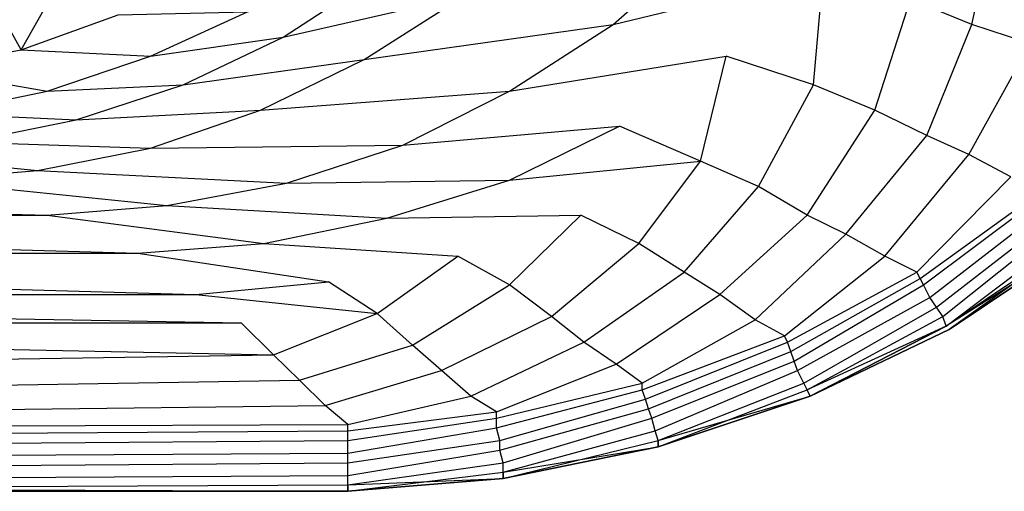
# Model space of a CAD drawing. Extents: x 0 to 1.9, y 0 to 0.8.
# Tile 10 of 15: x 1.38 to 1.71, y 0 to 0.16. Entities that reach past the tile are written whole.
import ezdxf

# ---------------------------------------------------------------- set-up
doc = ezdxf.new("R2010")
doc.units = 0
doc.layers.add('L2_CETUS_BQ190CEU7V_WANNE___REP', color=7, linetype='CONTINUOUS')
doc.layers.add('L3_CETUS_BQ190CEU7V_VER___REPLA', color=7, linetype='CONTINUOUS')

msp = doc.modelspace()

# ---------------------------------------------------------------- linework, layer by layer
at = {"layer": 'L2_CETUS_BQ190CEU7V_WANNE___REP', "color": 8}
for points, invisible_edges in [([(1.71109, 0.197333, 0.559), (1.7024, 0.1568, 0.572), (1.68177, 0.165333, 0.559), (1.71109, 0.197333, 0.559)], 13), ([(1.7024, 0.1568, 0.572), (1.71109, 0.197333, 0.559), (1.73389, 0.190933, 0.572), (1.7024, 0.1568, 0.572)], 14), ([(1.73389, 0.190933, 0.572), (1.72194, 0.1504, 0.583), (1.7024, 0.1568, 0.572), (1.73389, 0.190933, 0.572)], 13), ([(1.53194, 0.1664, 0.38), (1.61229, 0.183467, 0.48), (1.58189, 0.1568, 0.48), (1.53194, 0.1664, 0.38)], 14), ([(1.65246, 0.173867, 0.53), (1.58189, 0.1568, 0.48), (1.61229, 0.183467, 0.48), (1.65246, 0.173867, 0.53)], 13), ([(1.40057, 0.1792, 0.175), (1.3832, 0.148267, 0.195), (1.37126, 0.1696, 0.175), (1.40057, 0.1792, 0.175)], 13), ([(1.3832, 0.148267, 0.195), (1.40057, 0.1792, 0.175), (1.41577, 0.16, 0.195), (1.3832, 0.148267, 0.195)], 14), ([(1.4592, 0.161067, 0.225), (1.50371, 0.173867, 0.28), (1.47114, 0.152533, 0.28), (1.4592, 0.161067, 0.225)], 14), ([(1.53194, 0.1664, 0.38), (1.47114, 0.152533, 0.28), (1.50371, 0.173867, 0.28), (1.53194, 0.1664, 0.38)], 13), ([(1.58189, 0.1568, 0.48), (1.65246, 0.173867, 0.53), (1.61989, 0.146133, 0.53), (1.58189, 0.1568, 0.48)], 14), ([(1.65246, 0.173867, 0.53), (1.6492, 0.136533, 0.559), (1.61989, 0.146133, 0.53), (1.65246, 0.173867, 0.53)], 13), ([(1.6492, 0.136533, 0.559), (1.65246, 0.173867, 0.53), (1.68177, 0.165333, 0.559), (1.6492, 0.136533, 0.559)], 14), ([(1.34846, 0.141867, 0.195), (1.37126, 0.1696, 0.175), (1.3832, 0.148267, 0.195), (1.34846, 0.141867, 0.195)], 14), ([(1.47114, 0.152533, 0.28), (1.53194, 0.1664, 0.38), (1.49829, 0.145067, 0.38), (1.47114, 0.152533, 0.28)], 14), ([(1.58189, 0.1568, 0.48), (1.49829, 0.145067, 0.38), (1.53194, 0.1664, 0.38), (1.58189, 0.1568, 0.48)], 13), ([(1.68177, 0.165333, 0.559), (1.66983, 0.128, 0.572), (1.6492, 0.136533, 0.559), (1.68177, 0.165333, 0.559)], 13), ([(1.66983, 0.128, 0.572), (1.68177, 0.165333, 0.559), (1.7024, 0.1568, 0.572), (1.66983, 0.128, 0.572)], 14), ([(1.42663, 0.146133, 0.225), (1.3832, 0.148267, 0.195), (1.41577, 0.16, 0.195), (1.42663, 0.146133, 0.225)], 13), ([(1.41577, 0.16, 0.195), (1.4592, 0.161067, 0.225), (1.42663, 0.146133, 0.225), (1.41577, 0.16, 0.195)], 14), ([(1.47114, 0.152533, 0.28), (1.42663, 0.146133, 0.225), (1.4592, 0.161067, 0.225), (1.47114, 0.152533, 0.28)], 13), ([(1.49829, 0.145067, 0.38), (1.58189, 0.1568, 0.48), (1.54714, 0.1344, 0.48), (1.49829, 0.145067, 0.38)], 14), ([(1.61989, 0.146133, 0.53), (1.54714, 0.1344, 0.48), (1.58189, 0.1568, 0.48), (1.61989, 0.146133, 0.53)], 13), ([(1.7024, 0.1568, 0.572), (1.6872, 0.119467, 0.583), (1.66983, 0.128, 0.572), (1.7024, 0.1568, 0.572)], 13), ([(1.6872, 0.119467, 0.583), (1.7024, 0.1568, 0.572), (1.72194, 0.1504, 0.583), (1.6872, 0.119467, 0.583)], 14), ([(1.42663, 0.146133, 0.225), (1.47114, 0.152533, 0.28), (1.43749, 0.136533, 0.28), (1.42663, 0.146133, 0.225)], 14), ([(1.49829, 0.145067, 0.38), (1.43749, 0.136533, 0.28), (1.47114, 0.152533, 0.28), (1.49829, 0.145067, 0.38)], 13), ([(1.72194, 0.1504, 0.583), (1.70131, 0.113067, 0.589), (1.6872, 0.119467, 0.583), (1.72194, 0.1504, 0.583)], 13), ([(1.70131, 0.113067, 0.589), (1.72194, 0.1504, 0.583), (1.73606, 0.142933, 0.589), (1.70131, 0.113067, 0.589)], 14), ([(1.39189, 0.1344, 0.225), (1.34846, 0.141867, 0.195), (1.3832, 0.148267, 0.195), (1.39189, 0.1344, 0.225)], 13), ([(1.3832, 0.148267, 0.195), (1.42663, 0.146133, 0.225), (1.39189, 0.1344, 0.225), (1.3832, 0.148267, 0.195)], 14), ([(1.43749, 0.136533, 0.28), (1.39189, 0.1344, 0.225), (1.42663, 0.146133, 0.225), (1.43749, 0.136533, 0.28)], 13), ([(1.54714, 0.1344, 0.48), (1.61989, 0.146133, 0.53), (1.58406, 0.122667, 0.53), (1.54714, 0.1344, 0.48)], 14), ([(1.61989, 0.146133, 0.53), (1.6112, 0.110933, 0.559), (1.58406, 0.122667, 0.53), (1.61989, 0.146133, 0.53)], 13), ([(1.6112, 0.110933, 0.559), (1.61989, 0.146133, 0.53), (1.6492, 0.136533, 0.559), (1.6112, 0.110933, 0.559)], 14), ([(1.43749, 0.136533, 0.28), (1.49829, 0.145067, 0.38), (1.46354, 0.128, 0.38), (1.43749, 0.136533, 0.28)], 14), ([(1.54714, 0.1344, 0.48), (1.46354, 0.128, 0.38), (1.49829, 0.145067, 0.38), (1.54714, 0.1344, 0.48)], 13), ([(1.73606, 0.142933, 0.589), (1.71543, 0.1056, 0.593), (1.70131, 0.113067, 0.589), (1.73606, 0.142933, 0.589)], 13), ([(1.34846, 0.141867, 0.195), (1.39189, 0.1344, 0.225), (1.35606, 0.126933, 0.225), (1.34846, 0.141867, 0.195)], 14), ([(1.39189, 0.1344, 0.225), (1.43749, 0.136533, 0.28), (1.40166, 0.1248, 0.28), (1.39189, 0.1344, 0.225)], 14), ([(1.46354, 0.128, 0.38), (1.40166, 0.1248, 0.28), (1.43749, 0.136533, 0.28), (1.46354, 0.128, 0.38)], 13), ([(1.6492, 0.136533, 0.559), (1.63074, 0.1024, 0.572), (1.6112, 0.110933, 0.559), (1.6492, 0.136533, 0.559)], 13), ([(1.63074, 0.1024, 0.572), (1.6492, 0.136533, 0.559), (1.66983, 0.128, 0.572), (1.63074, 0.1024, 0.572)], 14), ([(1.40166, 0.1248, 0.28), (1.35606, 0.126933, 0.225), (1.39189, 0.1344, 0.225), (1.40166, 0.1248, 0.28)], 13), ([(1.46354, 0.128, 0.38), (1.54714, 0.1344, 0.48), (1.51131, 0.116267, 0.48), (1.46354, 0.128, 0.38)], 14), ([(1.58406, 0.122667, 0.53), (1.51131, 0.116267, 0.48), (1.54714, 0.1344, 0.48), (1.58406, 0.122667, 0.53)], 13), ([(1.35606, 0.126933, 0.225), (1.40166, 0.1248, 0.28), (1.36474, 0.117333, 0.28), (1.35606, 0.126933, 0.225)], 14), ([(1.40166, 0.1248, 0.28), (1.46354, 0.128, 0.38), (1.42663, 0.1152, 0.38), (1.40166, 0.1248, 0.28)], 14), ([(1.51131, 0.116267, 0.48), (1.42663, 0.1152, 0.38), (1.46354, 0.128, 0.38), (1.51131, 0.116267, 0.48)], 13), ([(1.66983, 0.128, 0.572), (1.64703, 0.0928, 0.583), (1.63074, 0.1024, 0.572), (1.66983, 0.128, 0.572)], 13), ([(1.64703, 0.0928, 0.583), (1.66983, 0.128, 0.572), (1.6872, 0.119467, 0.583), (1.64703, 0.0928, 0.583)], 14), ([(1.42663, 0.1152, 0.38), (1.36474, 0.117333, 0.28), (1.40166, 0.1248, 0.28), (1.42663, 0.1152, 0.38)], 13), ([(1.51131, 0.116267, 0.48), (1.58406, 0.122667, 0.53), (1.54714, 0.104533, 0.53), (1.51131, 0.116267, 0.48)], 14), ([(1.6112, 0.110933, 0.559), (1.54714, 0.104533, 0.53), (1.58406, 0.122667, 0.53), (1.6112, 0.110933, 0.559)], 13), ([(1.6872, 0.119467, 0.583), (1.66006, 0.0864, 0.589), (1.64703, 0.0928, 0.583), (1.6872, 0.119467, 0.583)], 13), ([(1.66006, 0.0864, 0.589), (1.6872, 0.119467, 0.583), (1.70131, 0.113067, 0.589), (1.66006, 0.0864, 0.589)], 14), ([(1.38863, 0.107733, 0.38), (1.32674, 0.114133, 0.28), (1.36474, 0.117333, 0.28), (1.38863, 0.107733, 0.38)], 13), ([(1.36474, 0.117333, 0.28), (1.42663, 0.1152, 0.38), (1.38863, 0.107733, 0.38), (1.36474, 0.117333, 0.28)], 14), ([(1.42663, 0.1152, 0.38), (1.51131, 0.116267, 0.48), (1.47223, 0.103467, 0.48), (1.42663, 0.1152, 0.38)], 14), ([(1.54714, 0.104533, 0.53), (1.47223, 0.103467, 0.48), (1.51131, 0.116267, 0.48), (1.54714, 0.104533, 0.53)], 13), ([(1.32674, 0.114133, 0.28), (1.38863, 0.107733, 0.38), (1.34846, 0.104533, 0.38), (1.32674, 0.114133, 0.28)], 14), ([(1.47223, 0.103467, 0.48), (1.38863, 0.107733, 0.38), (1.42663, 0.1152, 0.38), (1.47223, 0.103467, 0.48)], 13), ([(1.70131, 0.113067, 0.589), (1.67309, 0.078933, 0.593), (1.66006, 0.0864, 0.589), (1.70131, 0.113067, 0.589)], 13), ([(1.67309, 0.078933, 0.593), (1.70131, 0.113067, 0.589), (1.71543, 0.1056, 0.593), (1.67309, 0.078933, 0.593)], 14), ([(1.54714, 0.104533, 0.53), (1.6112, 0.110933, 0.559), (1.57103, 0.0928, 0.559), (1.54714, 0.104533, 0.53)], 14), ([(1.6112, 0.110933, 0.559), (1.59057, 0.0832, 0.572), (1.57103, 0.0928, 0.559), (1.6112, 0.110933, 0.559)], 13), ([(1.59057, 0.0832, 0.572), (1.6112, 0.110933, 0.559), (1.63074, 0.1024, 0.572), (1.59057, 0.0832, 0.572)], 14), ([(1.43206, 0.096, 0.48), (1.34846, 0.104533, 0.38), (1.38863, 0.107733, 0.38), (1.43206, 0.096, 0.48)], 13), ([(1.38863, 0.107733, 0.38), (1.47223, 0.103467, 0.48), (1.43206, 0.096, 0.48), (1.38863, 0.107733, 0.38)], 14), ([(1.39189, 0.0928, 0.48), (0.95, 0.104533, 0.38), (1.34846, 0.104533, 0.38), (1.39189, 0.0928, 0.48)], 13), ([(0.95, 0.104533, 0.38), (1.39189, 0.0928, 0.48), (0.95, 0.0928, 0.48), (0.95, 0.104533, 0.38)], 14), ([(1.34846, 0.104533, 0.38), (1.43206, 0.096, 0.48), (1.39189, 0.0928, 0.48), (1.34846, 0.104533, 0.38)], 14), ([(1.50589, 0.091733, 0.53), (1.43206, 0.096, 0.48), (1.47223, 0.103467, 0.48), (1.50589, 0.091733, 0.53)], 13), ([(1.47223, 0.103467, 0.48), (1.54714, 0.104533, 0.53), (1.50589, 0.091733, 0.53), (1.47223, 0.103467, 0.48)], 14), ([(1.57103, 0.0928, 0.559), (1.50589, 0.091733, 0.53), (1.54714, 0.104533, 0.53), (1.57103, 0.0928, 0.559)], 13), ([(1.71543, 0.1056, 0.593), (1.68394, 0.0736, 0.595), (1.67309, 0.078933, 0.593), (1.71543, 0.1056, 0.593)], 13), ([(1.68394, 0.0736, 0.595), (1.71543, 0.1056, 0.593), (1.72629, 0.101333, 0.595), (1.68394, 0.0736, 0.595)], 14), ([(1.63074, 0.1024, 0.572), (1.60577, 0.0736, 0.583), (1.59057, 0.0832, 0.572), (1.63074, 0.1024, 0.572)], 13), ([(1.60577, 0.0736, 0.583), (1.63074, 0.1024, 0.572), (1.64703, 0.0928, 0.583), (1.60577, 0.0736, 0.583)], 14), ([(1.72629, 0.101333, 0.595), (1.68503, 0.071467, 0.597), (1.68394, 0.0736, 0.595), (1.72629, 0.101333, 0.595)], 13), ([(1.68503, 0.071467, 0.597), (1.72629, 0.101333, 0.595), (1.72737, 0.100267, 0.597), (1.68503, 0.071467, 0.597)], 14), ([(1.72737, 0.100267, 0.597), (1.68611, 0.069333, 0.599), (1.68503, 0.071467, 0.597), (1.72737, 0.100267, 0.597)], 13), ([(1.68611, 0.069333, 0.599), (1.72737, 0.100267, 0.597), (1.72954, 0.097067, 0.599), (1.68611, 0.069333, 0.599)], 14), ([(1.46463, 0.0832, 0.53), (1.39189, 0.0928, 0.48), (1.43206, 0.096, 0.48), (1.46463, 0.0832, 0.53)], 13), ([(1.43206, 0.096, 0.48), (1.50589, 0.091733, 0.53), (1.46463, 0.0832, 0.53), (1.43206, 0.096, 0.48)], 14), ([(1.72954, 0.097067, 0.599), (1.68829, 0.065067, 0.6), (1.68611, 0.069333, 0.599), (1.72954, 0.097067, 0.599)], 13), ([(1.68829, 0.065067, 0.6), (1.72954, 0.097067, 0.599), (1.73171, 0.093867, 0.6), (1.68829, 0.065067, 0.6)], 14), ([(1.42229, 0.08, 0.53), (0.95, 0.0928, 0.48), (1.39189, 0.0928, 0.48), (1.42229, 0.08, 0.53)], 13), ([(0.95, 0.0928, 0.48), (1.42229, 0.08, 0.53), (0.95, 0.08, 0.53), (0.95, 0.0928, 0.48)], 14), ([(1.39189, 0.0928, 0.48), (1.46463, 0.0832, 0.53), (1.42229, 0.08, 0.53), (1.39189, 0.0928, 0.48)], 14), ([(1.50589, 0.091733, 0.53), (1.57103, 0.0928, 0.559), (1.52977, 0.078933, 0.559), (1.50589, 0.091733, 0.53)], 14), ([(1.57103, 0.0928, 0.559), (1.54714, 0.069333, 0.572), (1.52977, 0.078933, 0.559), (1.57103, 0.0928, 0.559)], 13), ([(1.54714, 0.069333, 0.572), (1.57103, 0.0928, 0.559), (1.59057, 0.0832, 0.572), (1.54714, 0.069333, 0.572)], 14), ([(1.64703, 0.0928, 0.583), (1.61771, 0.066133, 0.589), (1.60577, 0.0736, 0.583), (1.64703, 0.0928, 0.583)], 13), ([(1.61771, 0.066133, 0.589), (1.64703, 0.0928, 0.583), (1.66006, 0.0864, 0.589), (1.61771, 0.066133, 0.589)], 14), ([(1.73171, 0.093867, 0.6), (1.69046, 0.061867, 0.6), (1.68829, 0.065067, 0.6), (1.73171, 0.093867, 0.6)], 13), ([(1.69046, 0.061867, 0.6), (1.73171, 0.093867, 0.6), (1.73389, 0.091733, 0.6), (1.69046, 0.061867, 0.6)], 14), ([(1.52977, 0.078933, 0.559), (1.46463, 0.0832, 0.53), (1.50589, 0.091733, 0.53), (1.52977, 0.078933, 0.559)], 13), ([(1.73389, 0.091733, 0.6), (1.69263, 0.058667, 0.599), (1.69046, 0.061867, 0.6), (1.73389, 0.091733, 0.6)], 13), ([(1.69263, 0.058667, 0.599), (1.73389, 0.091733, 0.6), (1.73606, 0.087467, 0.599), (1.69263, 0.058667, 0.599)], 14), ([(1.66006, 0.0864, 0.589), (1.62966, 0.0576, 0.593), (1.61771, 0.066133, 0.589), (1.66006, 0.0864, 0.589)], 13), ([(1.62966, 0.0576, 0.593), (1.66006, 0.0864, 0.589), (1.67309, 0.078933, 0.593), (1.62966, 0.0576, 0.593)], 14), ([(1.73606, 0.087467, 0.599), (1.69371, 0.055467, 0.597), (1.69263, 0.058667, 0.599), (1.73606, 0.087467, 0.599)], 13), ([(1.69371, 0.055467, 0.597), (1.73606, 0.087467, 0.599), (1.73823, 0.085333, 0.597), (1.69371, 0.055467, 0.597)], 14), ([(1.48634, 0.0704, 0.559), (1.42229, 0.08, 0.53), (1.46463, 0.0832, 0.53), (1.48634, 0.0704, 0.559)], 13), ([(1.46463, 0.0832, 0.53), (1.52977, 0.078933, 0.559), (1.48634, 0.0704, 0.559), (1.46463, 0.0832, 0.53)], 14), ([(1.59057, 0.0832, 0.572), (1.56126, 0.058667, 0.583), (1.54714, 0.069333, 0.572), (1.59057, 0.0832, 0.572)], 13), ([(1.56126, 0.058667, 0.583), (1.59057, 0.0832, 0.572), (1.60577, 0.0736, 0.583), (1.56126, 0.058667, 0.583)], 14), ([(1.6948, 0.0544, 0.582), (1.73823, 0.085333, 0.58), (1.69371, 0.055467, 0.58), (1.6948, 0.0544, 0.582)], 13), ([(1.73931, 0.084267, 0.595), (1.69371, 0.055467, 0.597), (1.73823, 0.085333, 0.597), (1.73931, 0.084267, 0.595)], 14), ([(1.69371, 0.055467, 0.597), (1.73931, 0.084267, 0.595), (1.6948, 0.0544, 0.595), (1.69371, 0.055467, 0.597)], 13), ([(1.73823, 0.085333, 0.58), (1.6948, 0.0544, 0.582), (1.73931, 0.084267, 0.582), (1.73823, 0.085333, 0.58)], 14), ([(1.6948, 0.0544, 0.595), (1.73931, 0.084267, 0.582), (1.6948, 0.0544, 0.582), (1.6948, 0.0544, 0.595)], 13), ([(1.73931, 0.084267, 0.582), (1.6948, 0.0544, 0.595), (1.73931, 0.084267, 0.595), (1.73931, 0.084267, 0.582)], 14), ([(1.44183, 0.066133, 0.559), (0.95, 0.08, 0.53), (1.42229, 0.08, 0.53), (1.44183, 0.066133, 0.559)], 13), ([(0.95, 0.08, 0.53), (1.44183, 0.066133, 0.559), (0.95, 0.066133, 0.559), (0.95, 0.08, 0.53)], 14), ([(1.42229, 0.08, 0.53), (1.48634, 0.0704, 0.559), (1.44183, 0.066133, 0.559), (1.42229, 0.08, 0.53)], 14), ([(1.52977, 0.078933, 0.559), (1.50263, 0.059733, 0.572), (1.48634, 0.0704, 0.559), (1.52977, 0.078933, 0.559)], 13), ([(1.50263, 0.059733, 0.572), (1.52977, 0.078933, 0.559), (1.54714, 0.069333, 0.572), (1.50263, 0.059733, 0.572)], 14), ([(1.67309, 0.078933, 0.593), (1.63943, 0.052267, 0.595), (1.62966, 0.0576, 0.593), (1.67309, 0.078933, 0.593)], 13), ([(1.63943, 0.052267, 0.595), (1.67309, 0.078933, 0.593), (1.68394, 0.0736, 0.595), (1.63943, 0.052267, 0.595)], 14), ([(1.60577, 0.0736, 0.583), (1.57211, 0.050133, 0.589), (1.56126, 0.058667, 0.583), (1.60577, 0.0736, 0.583)], 13), ([(1.57211, 0.050133, 0.589), (1.60577, 0.0736, 0.583), (1.61771, 0.066133, 0.589), (1.57211, 0.050133, 0.589)], 14), ([(1.68394, 0.0736, 0.595), (1.64051, 0.050133, 0.597), (1.63943, 0.052267, 0.595), (1.68394, 0.0736, 0.595)], 13), ([(1.64051, 0.050133, 0.597), (1.68394, 0.0736, 0.595), (1.68503, 0.071467, 0.597), (1.64051, 0.050133, 0.597)], 14), ([(1.50263, 0.059733, 0.572), (1.44183, 0.066133, 0.559), (1.48634, 0.0704, 0.559), (1.50263, 0.059733, 0.572)], 13), ([(1.68503, 0.071467, 0.597), (1.6416, 0.046933, 0.599), (1.64051, 0.050133, 0.597), (1.68503, 0.071467, 0.597)], 13), ([(1.6416, 0.046933, 0.599), (1.68503, 0.071467, 0.597), (1.68611, 0.069333, 0.599), (1.6416, 0.046933, 0.599)], 14), ([(1.45703, 0.056533, 0.572), (0.95, 0.066133, 0.559), (1.44183, 0.066133, 0.559), (1.45703, 0.056533, 0.572)], 13), ([(0.95, 0.066133, 0.559), (1.45703, 0.056533, 0.572), (0.95, 0.056533, 0.572), (0.95, 0.066133, 0.559)], 14), ([(1.44183, 0.066133, 0.559), (1.50263, 0.059733, 0.572), (1.45703, 0.056533, 0.572), (1.44183, 0.066133, 0.559)], 14), ([(1.54714, 0.069333, 0.572), (1.51457, 0.049067, 0.583), (1.50263, 0.059733, 0.572), (1.54714, 0.069333, 0.572)], 13), ([(1.51457, 0.049067, 0.583), (1.54714, 0.069333, 0.572), (1.56126, 0.058667, 0.583), (1.51457, 0.049067, 0.583)], 14), ([(1.61771, 0.066133, 0.589), (1.58297, 0.042667, 0.593), (1.57211, 0.050133, 0.589), (1.61771, 0.066133, 0.589)], 13), ([(1.58297, 0.042667, 0.593), (1.61771, 0.066133, 0.589), (1.62966, 0.0576, 0.593), (1.58297, 0.042667, 0.593)], 14), ([(1.68611, 0.069333, 0.599), (1.64269, 0.043733, 0.6), (1.6416, 0.046933, 0.599), (1.68611, 0.069333, 0.599)], 13), ([(1.64269, 0.043733, 0.6), (1.68611, 0.069333, 0.599), (1.68829, 0.065067, 0.6), (1.64269, 0.043733, 0.6)], 14), ([(1.68829, 0.065067, 0.6), (1.64377, 0.040533, 0.6), (1.64269, 0.043733, 0.6), (1.68829, 0.065067, 0.6)], 13), ([(1.64377, 0.040533, 0.6), (1.68829, 0.065067, 0.6), (1.69046, 0.061867, 0.6), (1.64377, 0.040533, 0.6)], 14), ([(1.50263, 0.059733, 0.572), (1.46789, 0.045867, 0.583), (1.45703, 0.056533, 0.572), (1.50263, 0.059733, 0.572)], 13), ([(1.46789, 0.045867, 0.583), (1.50263, 0.059733, 0.572), (1.51457, 0.049067, 0.583), (1.46789, 0.045867, 0.583)], 14), ([(1.69046, 0.061867, 0.6), (1.64594, 0.036267, 0.599), (1.64377, 0.040533, 0.6), (1.69046, 0.061867, 0.6)], 13), ([(1.64594, 0.036267, 0.599), (1.69046, 0.061867, 0.6), (1.69263, 0.058667, 0.599), (1.64594, 0.036267, 0.599)], 14), ([(1.46789, 0.045867, 0.583), (0.95, 0.056533, 0.572), (1.45703, 0.056533, 0.572), (1.46789, 0.045867, 0.583)], 13), ([(0.95, 0.056533, 0.572), (1.46789, 0.045867, 0.583), (0.95, 0.045867, 0.583), (0.95, 0.056533, 0.572)], 14), ([(1.56126, 0.058667, 0.583), (1.52434, 0.040533, 0.589), (1.51457, 0.049067, 0.583), (1.56126, 0.058667, 0.583)], 13), ([(1.52434, 0.040533, 0.589), (1.56126, 0.058667, 0.583), (1.57211, 0.050133, 0.589), (1.52434, 0.040533, 0.589)], 14), ([(1.62966, 0.0576, 0.593), (1.59166, 0.036267, 0.595), (1.58297, 0.042667, 0.593), (1.62966, 0.0576, 0.593)], 13), ([(1.59166, 0.036267, 0.595), (1.62966, 0.0576, 0.593), (1.63943, 0.052267, 0.595), (1.59166, 0.036267, 0.595)], 14), ([(1.69263, 0.058667, 0.599), (1.64703, 0.034133, 0.597), (1.64594, 0.036267, 0.599), (1.69263, 0.058667, 0.599)], 13), ([(1.64703, 0.034133, 0.597), (1.69263, 0.058667, 0.599), (1.69371, 0.055467, 0.597), (1.64703, 0.034133, 0.597)], 14), ([(1.64811, 0.032, 0.582), (1.69371, 0.055467, 0.58), (1.64703, 0.034133, 0.58), (1.64811, 0.032, 0.582)], 13), ([(1.69371, 0.055467, 0.597), (1.64811, 0.032, 0.595), (1.64703, 0.034133, 0.597), (1.69371, 0.055467, 0.597)], 13), ([(1.69371, 0.055467, 0.58), (1.64811, 0.032, 0.582), (1.6948, 0.0544, 0.582), (1.69371, 0.055467, 0.58)], 14), ([(1.64811, 0.032, 0.595), (1.69371, 0.055467, 0.597), (1.6948, 0.0544, 0.595), (1.64811, 0.032, 0.595)], 14), ([(1.64811, 0.032, 0.595), (1.6948, 0.0544, 0.582), (1.64811, 0.032, 0.582), (1.64811, 0.032, 0.595)], 13), ([(1.6948, 0.0544, 0.582), (1.64811, 0.032, 0.595), (1.6948, 0.0544, 0.595), (1.6948, 0.0544, 0.582)], 14), ([(1.57211, 0.050133, 0.589), (1.53411, 0.032, 0.593), (1.52434, 0.040533, 0.589), (1.57211, 0.050133, 0.589)], 13), ([(1.53411, 0.032, 0.593), (1.57211, 0.050133, 0.589), (1.58297, 0.042667, 0.593), (1.53411, 0.032, 0.593)], 14), ([(1.63943, 0.052267, 0.595), (1.59166, 0.034133, 0.597), (1.59166, 0.036267, 0.595), (1.63943, 0.052267, 0.595)], 13), ([(1.59166, 0.034133, 0.597), (1.63943, 0.052267, 0.595), (1.64051, 0.050133, 0.597), (1.59166, 0.034133, 0.597)], 14), ([(1.64051, 0.050133, 0.597), (1.59274, 0.030933, 0.599), (1.59166, 0.034133, 0.597), (1.64051, 0.050133, 0.597)], 13), ([(1.59274, 0.030933, 0.599), (1.64051, 0.050133, 0.597), (1.6416, 0.046933, 0.599), (1.59274, 0.030933, 0.599)], 14), ([(1.51457, 0.049067, 0.583), (1.47657, 0.037333, 0.589), (1.46789, 0.045867, 0.583), (1.51457, 0.049067, 0.583)], 13), ([(1.47657, 0.037333, 0.589), (1.51457, 0.049067, 0.583), (1.52434, 0.040533, 0.589), (1.47657, 0.037333, 0.589)], 14), ([(1.6416, 0.046933, 0.599), (1.59383, 0.027733, 0.6), (1.59274, 0.030933, 0.599), (1.6416, 0.046933, 0.599)], 13), ([(1.59383, 0.027733, 0.6), (1.6416, 0.046933, 0.599), (1.64269, 0.043733, 0.6), (1.59383, 0.027733, 0.6)], 14), ([(1.46789, 0.045867, 0.583), (0.95, 0.037333, 0.589), (0.95, 0.045867, 0.583), (1.46789, 0.045867, 0.583)], 13), ([(0.95, 0.037333, 0.589), (1.46789, 0.045867, 0.583), (1.47657, 0.037333, 0.589), (0.95, 0.037333, 0.589)], 14), ([(1.64269, 0.043733, 0.6), (1.59491, 0.024533, 0.6), (1.59383, 0.027733, 0.6), (1.64269, 0.043733, 0.6)], 13), ([(1.59491, 0.024533, 0.6), (1.64269, 0.043733, 0.6), (1.64377, 0.040533, 0.6), (1.59491, 0.024533, 0.6)], 14), ([(1.52434, 0.040533, 0.589), (1.48526, 0.0288, 0.593), (1.47657, 0.037333, 0.589), (1.52434, 0.040533, 0.589)], 13), ([(1.48526, 0.0288, 0.593), (1.52434, 0.040533, 0.589), (1.53411, 0.032, 0.593), (1.48526, 0.0288, 0.593)], 14), ([(1.58297, 0.042667, 0.593), (1.5428, 0.026667, 0.595), (1.53411, 0.032, 0.593), (1.58297, 0.042667, 0.593)], 13), ([(1.5428, 0.026667, 0.595), (1.58297, 0.042667, 0.593), (1.59166, 0.036267, 0.595), (1.5428, 0.026667, 0.595)], 14), ([(1.64377, 0.040533, 0.6), (1.596, 0.020267, 0.599), (1.59491, 0.024533, 0.6), (1.64377, 0.040533, 0.6)], 13), ([(1.596, 0.020267, 0.599), (1.64377, 0.040533, 0.6), (1.64594, 0.036267, 0.599), (1.596, 0.020267, 0.599)], 14), ([(1.47657, 0.037333, 0.589), (0.95, 0.0288, 0.593), (0.95, 0.037333, 0.589), (1.47657, 0.037333, 0.589)], 13), ([(0.95, 0.0288, 0.593), (1.47657, 0.037333, 0.589), (1.48526, 0.0288, 0.593), (0.95, 0.0288, 0.593)], 14), ([(1.59166, 0.036267, 0.595), (1.5428, 0.024533, 0.597), (1.5428, 0.026667, 0.595), (1.59166, 0.036267, 0.595)], 13), ([(1.5428, 0.024533, 0.597), (1.59166, 0.036267, 0.595), (1.59166, 0.034133, 0.597), (1.5428, 0.024533, 0.597)], 14), ([(1.59166, 0.034133, 0.597), (1.5428, 0.021333, 0.599), (1.5428, 0.024533, 0.597), (1.59166, 0.034133, 0.597)], 13), ([(1.5428, 0.021333, 0.599), (1.59166, 0.034133, 0.597), (1.59274, 0.030933, 0.599), (1.5428, 0.021333, 0.599)], 14), ([(1.64594, 0.036267, 0.599), (1.59709, 0.017067, 0.597), (1.596, 0.020267, 0.599), (1.64594, 0.036267, 0.599)], 13), ([(1.59709, 0.017067, 0.597), (1.64594, 0.036267, 0.599), (1.64703, 0.034133, 0.597), (1.59709, 0.017067, 0.597)], 14), ([(1.59709, 0.017067, 0.58), (1.64811, 0.032, 0.582), (1.64703, 0.034133, 0.58), (1.59709, 0.017067, 0.58)], 14), ([(1.64703, 0.034133, 0.597), (1.59709, 0.014933, 0.595), (1.59709, 0.017067, 0.597), (1.64703, 0.034133, 0.597)], 13), ([(1.59709, 0.014933, 0.595), (1.64703, 0.034133, 0.597), (1.64811, 0.032, 0.595), (1.59709, 0.014933, 0.595)], 14), ([(1.53411, 0.032, 0.593), (1.49286, 0.0224, 0.595), (1.48526, 0.0288, 0.593), (1.53411, 0.032, 0.593)], 13), ([(1.49286, 0.0224, 0.595), (1.53411, 0.032, 0.593), (1.5428, 0.026667, 0.595), (1.49286, 0.0224, 0.595)], 14), ([(1.59274, 0.030933, 0.599), (1.54389, 0.017067, 0.6), (1.5428, 0.021333, 0.599), (1.59274, 0.030933, 0.599)], 13), ([(1.54389, 0.017067, 0.6), (1.59274, 0.030933, 0.599), (1.59383, 0.027733, 0.6), (1.54389, 0.017067, 0.6)], 14), ([(1.64811, 0.032, 0.582), (1.59709, 0.017067, 0.58), (1.59709, 0.014933, 0.582), (1.64811, 0.032, 0.582)], 13), ([(1.59709, 0.014933, 0.595), (1.64811, 0.032, 0.582), (1.59709, 0.014933, 0.582), (1.59709, 0.014933, 0.595)], 13), ([(1.64811, 0.032, 0.582), (1.59709, 0.014933, 0.595), (1.64811, 0.032, 0.595), (1.64811, 0.032, 0.582)], 14), ([(1.48526, 0.0288, 0.593), (0.95, 0.0224, 0.595), (0.95, 0.0288, 0.593), (1.48526, 0.0288, 0.593)], 13), ([(0.95, 0.0224, 0.595), (1.48526, 0.0288, 0.593), (1.49286, 0.0224, 0.595), (0.95, 0.0224, 0.595)], 14), ([(1.5428, 0.026667, 0.595), (1.49286, 0.020267, 0.597), (1.49286, 0.0224, 0.595), (1.5428, 0.026667, 0.595)], 13), ([(1.49286, 0.020267, 0.597), (1.5428, 0.026667, 0.595), (1.5428, 0.024533, 0.597), (1.49286, 0.020267, 0.597)], 14), ([(1.59383, 0.027733, 0.6), (1.54389, 0.013867, 0.6), (1.54389, 0.017067, 0.6), (1.59383, 0.027733, 0.6)], 13), ([(1.54389, 0.013867, 0.6), (1.59383, 0.027733, 0.6), (1.59491, 0.024533, 0.6), (1.54389, 0.013867, 0.6)], 14), ([(1.5428, 0.024533, 0.597), (1.49286, 0.017067, 0.599), (1.49286, 0.020267, 0.597), (1.5428, 0.024533, 0.597)], 13), ([(1.49286, 0.017067, 0.599), (1.5428, 0.024533, 0.597), (1.5428, 0.021333, 0.599), (1.49286, 0.017067, 0.599)], 14), ([(1.59491, 0.024533, 0.6), (1.54497, 0.0096, 0.599), (1.54389, 0.013867, 0.6), (1.59491, 0.024533, 0.6)], 13), ([(1.54497, 0.0096, 0.599), (1.59491, 0.024533, 0.6), (1.596, 0.020267, 0.599), (1.54497, 0.0096, 0.599)], 14), ([(1.49286, 0.0224, 0.595), (0.95, 0.020267, 0.597), (0.95, 0.0224, 0.595), (1.49286, 0.0224, 0.595)], 13), ([(0.95, 0.020267, 0.597), (1.49286, 0.0224, 0.595), (1.49286, 0.020267, 0.597), (0.95, 0.020267, 0.597)], 14), ([(1.49286, 0.020267, 0.597), (0.95, 0.017067, 0.599), (0.95, 0.020267, 0.597), (1.49286, 0.020267, 0.597)], 13), ([(0.95, 0.017067, 0.599), (1.49286, 0.020267, 0.597), (1.49286, 0.017067, 0.599), (0.95, 0.017067, 0.599)], 14), ([(1.5428, 0.021333, 0.599), (1.49286, 0.0128, 0.6), (1.49286, 0.017067, 0.599), (1.5428, 0.021333, 0.599)], 13), ([(1.49286, 0.0128, 0.6), (1.5428, 0.021333, 0.599), (1.54389, 0.017067, 0.6), (1.49286, 0.0128, 0.6)], 14), ([(1.596, 0.020267, 0.599), (1.54497, 0.0064, 0.597), (1.54497, 0.0096, 0.599), (1.596, 0.020267, 0.599)], 13), ([(1.54497, 0.0064, 0.597), (1.596, 0.020267, 0.599), (1.59709, 0.017067, 0.597), (1.54497, 0.0064, 0.597)], 14), ([(1.49286, 0.017067, 0.599), (0.95, 0.0128, 0.6), (0.95, 0.017067, 0.599), (1.49286, 0.017067, 0.599)], 13), ([(0.95, 0.0128, 0.6), (1.49286, 0.017067, 0.599), (1.49286, 0.0128, 0.6), (0.95, 0.0128, 0.6)], 14), ([(1.54389, 0.017067, 0.6), (1.49286, 0.0096, 0.6), (1.49286, 0.0128, 0.6), (1.54389, 0.017067, 0.6)], 13), ([(1.49286, 0.0096, 0.6), (1.54389, 0.017067, 0.6), (1.54389, 0.013867, 0.6), (1.49286, 0.0096, 0.6)], 14), ([(1.54497, 0.0064, 0.58), (1.59709, 0.014933, 0.582), (1.59709, 0.017067, 0.58), (1.54497, 0.0064, 0.58)], 14), ([(1.59709, 0.017067, 0.597), (1.54497, 0.004267, 0.595), (1.54497, 0.0064, 0.597), (1.59709, 0.017067, 0.597)], 13), ([(1.54497, 0.004267, 0.595), (1.59709, 0.017067, 0.597), (1.59709, 0.014933, 0.595), (1.54497, 0.004267, 0.595)], 14), ([(1.54389, 0.013867, 0.6), (1.49286, 0.005333, 0.599), (1.49286, 0.0096, 0.6), (1.54389, 0.013867, 0.6)], 13), ([(1.49286, 0.005333, 0.599), (1.54389, 0.013867, 0.6), (1.54497, 0.0096, 0.599), (1.49286, 0.005333, 0.599)], 14), ([(1.59709, 0.014933, 0.582), (1.54497, 0.0064, 0.58), (1.54497, 0.004267, 0.582), (1.59709, 0.014933, 0.582)], 13), ([(1.54497, 0.004267, 0.595), (1.59709, 0.014933, 0.582), (1.54497, 0.004267, 0.582), (1.54497, 0.004267, 0.595)], 13), ([(1.59709, 0.014933, 0.582), (1.54497, 0.004267, 0.595), (1.59709, 0.014933, 0.595), (1.59709, 0.014933, 0.582)], 14), ([(1.49286, 0.0128, 0.6), (0.95, 0.0096, 0.6), (0.95, 0.0128, 0.6), (1.49286, 0.0128, 0.6)], 13), ([(0.95, 0.0096, 0.6), (1.49286, 0.0128, 0.6), (1.49286, 0.0096, 0.6), (0.95, 0.0096, 0.6)], 14), ([(1.49286, 0.0096, 0.6), (0.95, 0.005333, 0.599), (0.95, 0.0096, 0.6), (1.49286, 0.0096, 0.6)], 13), ([(0.95, 0.005333, 0.599), (1.49286, 0.0096, 0.6), (1.49286, 0.005333, 0.599), (0.95, 0.005333, 0.599)], 14), ([(1.54497, 0.0096, 0.599), (1.49286, 0.002133, 0.597), (1.49286, 0.005333, 0.599), (1.54497, 0.0096, 0.599)], 13), ([(1.49286, 0.002133, 0.597), (1.54497, 0.0096, 0.599), (1.54497, 0.0064, 0.597), (1.49286, 0.002133, 0.597)], 14), ([(1.49286, 0.005333, 0.599), (0.95, 0.002133, 0.597), (0.95, 0.005333, 0.599), (1.49286, 0.005333, 0.599)], 13), ([(0.95, 0.002133, 0.597), (1.49286, 0.005333, 0.599), (1.49286, 0.002133, 0.597), (0.95, 0.002133, 0.597)], 14), ([(1.49286, 0.002133, 0.58), (1.54497, 0.004267, 0.582), (1.54497, 0.0064, 0.58), (1.49286, 0.002133, 0.58)], 14), ([(1.54497, 0.0064, 0.597), (1.49286, 0, 0.595), (1.49286, 0.002133, 0.597), (1.54497, 0.0064, 0.597)], 13), ([(1.49286, 0, 0.595), (1.54497, 0.0064, 0.597), (1.54497, 0.004267, 0.595), (1.49286, 0, 0.595)], 14), ([(1.54497, 0.004267, 0.582), (1.49286, 0.002133, 0.58), (1.49286, 0, 0.582), (1.54497, 0.004267, 0.582)], 13), ([(1.49286, 0, 0.595), (1.54497, 0.004267, 0.582), (1.49286, 0, 0.582), (1.49286, 0, 0.595)], 13), ([(1.54497, 0.004267, 0.582), (1.49286, 0, 0.595), (1.54497, 0.004267, 0.595), (1.54497, 0.004267, 0.582)], 14), ([(1.49286, 0, 0.582), (0.95, 0.002133, 0.58), (0.95, 0, 0.582), (1.49286, 0, 0.582)], 13), ([(0.95, 0.002133, 0.58), (1.49286, 0, 0.582), (1.49286, 0.002133, 0.58), (0.95, 0.002133, 0.58)], 14), ([(1.49286, 0.002133, 0.597), (0.95, 0, 0.595), (0.95, 0.002133, 0.597), (1.49286, 0.002133, 0.597)], 13), ([(0.95, 0, 0.595), (1.49286, 0.002133, 0.597), (1.49286, 0, 0.595), (0.95, 0, 0.595)], 14), ([(0.95, 0, 0.595), (1.49286, 0, 0.582), (0.95, 0, 0.582), (0.95, 0, 0.595)], 13), ([(1.49286, 0, 0.582), (0.95, 0, 0.595), (1.49286, 0, 0.595), (1.49286, 0, 0.582)], 14)]:
    msp.add_3dface(points, dxfattribs=dict(at, invisible_edges=invisible_edges))
at = {"layer": 'L3_CETUS_BQ190CEU7V_VER___REPLA', "color": 8}
for points, invisible_edges in [([(1.6948, 0.0544, 0.58), (1.73823, 0.085333, 0.58), (1.69371, 0.055467, 0.58), (1.6948, 0.0544, 0.58)], 13), ([(1.73823, 0.085333, 0.58), (1.6948, 0.0544, 0.58), (1.73931, 0.084267, 0.58), (1.73823, 0.085333, 0.58)], 14), ([(1.73931, 0.084267, 0.58), (1.6948, 0.0544), (1.73931, 0.084267), (1.73931, 0.084267, 0.58)], 13), ([(1.6948, 0.0544), (1.73931, 0.084267, 0.58), (1.6948, 0.0544, 0.58), (1.6948, 0.0544)], 14), ([(1.64811, 0.032, 0.58), (1.69371, 0.055467, 0.58), (1.64703, 0.034133, 0.58), (1.64811, 0.032, 0.58)], 13), ([(1.69371, 0.055467, 0.58), (1.64811, 0.032, 0.58), (1.6948, 0.0544, 0.58), (1.69371, 0.055467, 0.58)], 14), ([(1.6948, 0.0544, 0.58), (1.64811, 0.032), (1.6948, 0.0544), (1.6948, 0.0544, 0.58)], 13), ([(1.64811, 0.032), (1.6948, 0.0544, 0.58), (1.64811, 0.032, 0.58), (1.64811, 0.032)], 14), ([(1.59709, 0.017067, 0.58), (1.64811, 0.032, 0.58), (1.64703, 0.034133, 0.58), (1.59709, 0.017067, 0.58)], 14), ([(1.64811, 0.032, 0.58), (1.59709, 0.017067, 0.58), (1.59709, 0.014933, 0.58), (1.64811, 0.032, 0.58)], 13), ([(1.64811, 0.032, 0.58), (1.59709, 0.014933), (1.64811, 0.032), (1.64811, 0.032, 0.58)], 13), ([(1.59709, 0.014933), (1.64811, 0.032, 0.58), (1.59709, 0.014933, 0.58), (1.59709, 0.014933)], 14), ([(1.54497, 0.0064, 0.58), (1.59709, 0.014933, 0.58), (1.59709, 0.017067, 0.58), (1.54497, 0.0064, 0.58)], 14), ([(1.59709, 0.014933, 0.58), (1.54497, 0.0064, 0.58), (1.54497, 0.004267, 0.58), (1.59709, 0.014933, 0.58)], 13), ([(1.59709, 0.014933, 0.58), (1.54497, 0.004267), (1.59709, 0.014933), (1.59709, 0.014933, 0.58)], 13), ([(1.54497, 0.004267), (1.59709, 0.014933, 0.58), (1.54497, 0.004267, 0.58), (1.54497, 0.004267)], 14), ([(1.49286, 0.002133, 0.58), (1.54497, 0.004267, 0.58), (1.54497, 0.0064, 0.58), (1.49286, 0.002133, 0.58)], 14), ([(1.54497, 0.004267, 0.58), (1.49286, 0.002133, 0.58), (1.49286, 0, 0.58), (1.54497, 0.004267, 0.58)], 13), ([(1.54497, 0.004267, 0.58), (1.49286, 0), (1.54497, 0.004267), (1.54497, 0.004267, 0.58)], 13), ([(1.49286, 0), (1.54497, 0.004267, 0.58), (1.49286, 0, 0.58), (1.49286, 0)], 14), ([(1.49286, 0, 0.58), (0.95, 0.002133, 0.58), (0.95, 0, 0.58), (1.49286, 0, 0.58)], 13), ([(0.95, 0.002133, 0.58), (1.49286, 0, 0.58), (1.49286, 0.002133, 0.58), (0.95, 0.002133, 0.58)], 14), ([(1.49286, 0, 0.58), (0.95, 0), (1.49286, 0), (1.49286, 0, 0.58)], 13), ([(0.95, 0), (1.49286, 0, 0.58), (0.95, 0, 0.58), (0.95, 0)], 14)]:
    msp.add_3dface(points, dxfattribs=dict(at, invisible_edges=invisible_edges))

doc.saveas('drawing.dxf')
